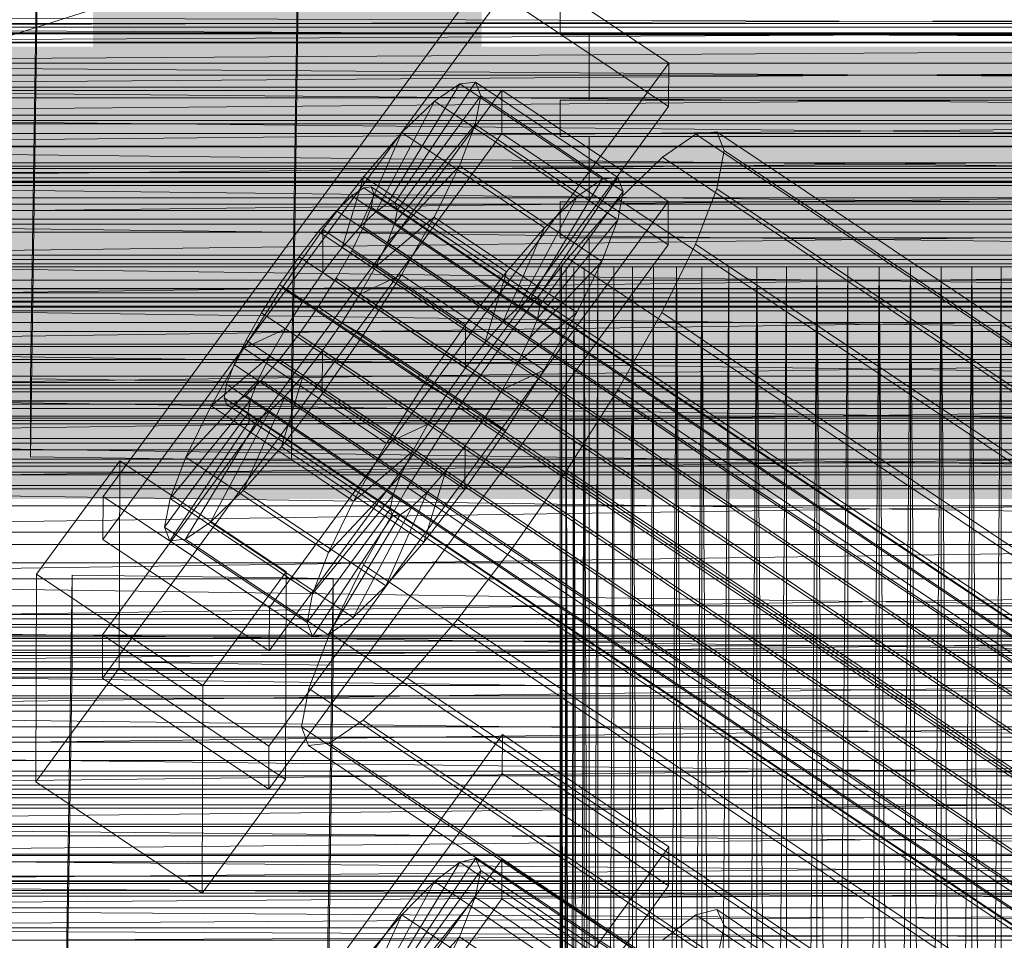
# Model space of a CAD drawing. Header units: millimetres. Extents: x -1970 to 61924, y -58230 to 6847.
# Tile 119 of 256: x -379 to -311, y -33866 to -33803. Entities that reach past the tile are written whole.
import ezdxf

# ---------------------------------------------------------------- set-up
doc = ezdxf.new("R2010")
doc.units = ezdxf.units.MM
for name, color, linetype, lineweight in [('COTAS_O', 1, 'Continuous', 0), ('COTAS_P', 1, 'Continuous', 0), ('frontal_briquetadora', 7, 'Continuous', 0), ('frontal_C01', 7, 'Continuous', 0), ('frontal_C02', 7, 'Continuous', 0), ('frontal_C03', 7, 'Continuous', 0), ('frontal_secador', 7, 'Continuous', 0)]:
    doc.layers.add(name, color=color, linetype=linetype, lineweight=lineweight)
doc.dimstyles.new('R19_100', dxfattribs={"dimtxt": 250, "dimasz": 150, "dimexe": 150, "dimexo": 80, "dimgap": 100, "dimtad": 1, "dimtih": 1, "dimtoh": 1, "dimdsep": 46, "dimcen": 0.09, "dimadec": 0, "dimazin": 0, "dimtfac": 1, "dimtdec": 4, "dimtofl": 0, "dimtmove": 0, "dimatfit": 3, "dimfxl": 1, "dimtolj": 1, "dimtzin": 0, "dimarcsym": 0})

# ---------------------------------------------------------------- blocks, each defined once
blk = doc.blocks.new('DIM_R26_46')
at = {"layer": 'COTAS_O'}
for p, q in [((-1725, -33700), (-1575, -33655)), ((1725, -33700), (1575, -33655)), ((-1725, -34400), (-1725, -33700)), ((-1725, -33700), (1725, -33700)), ((-1725, -33700), (-1575, -33745)), ((1725, -33700), (1575, -33745)), ((1725, -34400), (1725, -33700))]:
    blk.add_line(p, q, dxfattribs=at)
blk.add_text('3450 O', height=250, dxfattribs=at).set_placement((0, -33600))
blk = doc.blocks.new('DIM_R26_47')
at = {"layer": 'COTAS_P'}
for p, q in [((-850, -33400), (-150, -33400)), ((-150, -33400), (-195, -33550)), ((-150, -36000), (-150, -33400)), ((-150, -33400), (-105, -33550)), ((-150, -36000), (-195, -35850)), ((-150, -36000), (-105, -35850)), ((-850, -36000), (-150, -36000))]:
    blk.add_line(p, q, dxfattribs=at)
blk.add_text('2600 P', height=250, rotation=90, dxfattribs=at).set_placement((-250, -34700))
blk = doc.blocks.new('DIM_R26_48')
at = {"layer": 'COTAS_O'}
for p, q in [((-650, -33700), (50, -33700)), ((50, -33700), (5, -33850)), ((50, -34900), (50, -33700)), ((50, -33700), (95, -33850)), ((50, -34900), (5, -34750)), ((50, -34900), (95, -34750)), ((-650, -34900), (50, -34900))]:
    blk.add_line(p, q, dxfattribs=at)
blk.add_text('1200 O', height=250, rotation=90, dxfattribs=at).set_placement((-50, -34300))
blk = doc.blocks.new('DIM_R26_49')
at = {"layer": 'COTAS_O'}
for p, q in [((-650, -34200), (-500, -34155)), ((650, -34200), (500, -34155)), ((-650, -34900), (-650, -34200)), ((-650, -34200), (650, -34200)), ((-650, -34200), (-500, -34245)), ((650, -34200), (500, -34245)), ((650, -34900), (650, -34200))]:
    blk.add_line(p, q, dxfattribs=at)
blk.add_text('1300 O', height=250, dxfattribs=at).set_placement((0, -34100))

msp = doc.modelspace()

# ---------------------------------------------------------------- linework, layer by layer
at = {"layer": 'frontal_briquetadora'}
for p, q in [((-210, -33750), (-430, -33820)), ((-342, -33801.5), (-342, -33804)), ((-210, -33802.684), (-430, -33803.471)), ((-210, -33803.471), (-430, -33802.684)), ((-210, -33803.471), (-430, -33804.562)), ((-210, -33803.471), (-430, -33803.471)), ((-210, -33804.562), (-430, -33803.471)), ((-339.821, -33804), (-342, -33804)), ((-338.019, -33804), (-340, -33804)), ((-340, -33804), (-340, -33808.5)), ((-333.717, -33804), (-339.821, -33804)), ((-332.47, -33804), (-338.019, -33804)), ((-324.895, -33804), (-333.717, -33804)), ((-324.45, -33804), (-332.47, -33804)), ((-315.105, -33804), (-324.895, -33804)), ((-315.55, -33804), (-324.45, -33804)), ((-307.53, -33804), (-315.55, -33804)), ((-306.283, -33804), (-315.105, -33804)), ((-210, -33804.562), (-430, -33805.946)), ((-210, -33804.562), (-430, -33804.562)), ((-210, -33805.946), (-430, -33807.611)), ((-210, -33805.946), (-430, -33805.946)), ((-210, -33807.611), (-430, -33805.946)), ((-210, -33807.611), (-430, -33809.54)), ((-210, -33807.611), (-430, -33807.611)), ((-430, -33807.611), (-210, -33809.54)), ((-339.821, -33808.5), (-342, -33808.5)), ((-342, -33808.5), (-342, -33811)), ((-338.019, -33808.5), (-340, -33808.5)), ((-333.717, -33808.5), (-339.821, -33808.5)), ((-332.47, -33808.5), (-338.019, -33808.5)), ((-324.895, -33808.5), (-333.717, -33808.5)), ((-324.45, -33808.5), (-332.47, -33808.5)), ((-315.105, -33808.5), (-324.895, -33808.5)), ((-315.55, -33808.5), (-324.45, -33808.5)), ((-307.53, -33808.5), (-315.55, -33808.5)), ((-306.283, -33808.5), (-315.105, -33808.5)), ((-210, -33809.54), (-430, -33811.715)), ((-210, -33809.54), (-430, -33809.54)), ((-430, -33809.54), (-210, -33811.715)), ((-339.821, -33811), (-342, -33811)), ((-338.019, -33811), (-340, -33811)), ((-340, -33811), (-340, -33815.5)), ((-333.717, -33811), (-339.821, -33811)), ((-332.47, -33811), (-338.019, -33811)), ((-324.895, -33811), (-333.717, -33811)), ((-324.45, -33811), (-332.47, -33811)), ((-315.105, -33811), (-324.895, -33811)), ((-315.55, -33811), (-324.45, -33811)), ((-307.53, -33811), (-315.55, -33811)), ((-306.283, -33811), (-315.105, -33811)), ((-210, -33811.715), (-430, -33811.715)), ((-430, -33814.115), (-210, -33811.715)), ((-430, -33811.715), (-210, -33814.115)), ((-210, -33814.115), (-430, -33814.115)), ((-430, -33816.716), (-210, -33814.115)), ((-430, -33814.115), (-210, -33816.716)), ((-339.821, -33815.5), (-342, -33815.5)), ((-342, -33815.5), (-342, -33818)), ((-338.019, -33815.5), (-340, -33815.5)), ((-333.717, -33815.5), (-339.821, -33815.5)), ((-332.47, -33815.5), (-338.019, -33815.5)), ((-324.895, -33815.5), (-333.717, -33815.5)), ((-324.45, -33815.5), (-332.47, -33815.5)), ((-315.105, -33815.5), (-324.895, -33815.5)), ((-315.55, -33815.5), (-324.45, -33815.5)), ((-307.53, -33815.5), (-315.55, -33815.5)), ((-306.283, -33815.5), (-315.105, -33815.5)), ((-210, -33816.716), (-430, -33816.716)), ((-430, -33819.494), (-210, -33816.716)), ((-430, -33816.716), (-210, -33819.494)), ((-339.821, -33818), (-342, -33818)), ((-338.019, -33818), (-340, -33818)), ((-340, -33818), (-340, -33990)), ((-333.717, -33818), (-339.821, -33818)), ((-332.47, -33818), (-338.019, -33818)), ((-324.895, -33818), (-333.717, -33818)), ((-324.45, -33818), (-332.47, -33818)), ((-315.105, -33818), (-324.895, -33818)), ((-315.55, -33818), (-324.45, -33818)), ((-307.53, -33818), (-315.55, -33818)), ((-306.283, -33818), (-315.105, -33818)), ((-210, -33819.494), (-430, -33819.494)), ((-430, -33822.421), (-210, -33819.494)), ((-430, -33819.494), (-210, -33822.421)), ((-210, -33820), (-430, -33820)), ((-335.556, -33820), (-430, -33820)), ((-430, -33820), (-333.957, -33820)), ((-337.006, -33820), (-430, -33820)), ((-338.292, -33820), (-430, -33820)), ((-430, -33820), (-332.223, -33820)), ((-339.402, -33820), (-430, -33820)), ((-430, -33820), (-330.371, -33820)), ((-340.325, -33820), (-430, -33820)), ((-430, -33820), (-328.419, -33820)), ((-341.053, -33820), (-430, -33820)), ((-430, -33820), (-326.386, -33820)), ((-430, -33820), (-324.292, -33820)), ((-341.577, -33820), (-430, -33820)), ((-430, -33820), (-322.156, -33820)), ((-320, -33820), (-430, -33820)), ((-341.894, -33820), (-430, -33820)), ((-342, -33820), (-430, -33820)), ((-341.894, -33820), (-342, -34060)), ((-342, -33820), (-342, -34060)), ((-341.894, -33820), (-342, -33820)), ((-342, -33820), (-341.894, -34060)), ((-341.577, -33820), (-341.894, -34060)), ((-341.894, -33820), (-341.894, -34060)), ((-341.577, -33820), (-341.894, -33820)), ((-341.894, -33820), (-341.577, -34060)), ((-341.053, -33820), (-341.577, -34060)), ((-341.577, -33820), (-341.577, -34060)), ((-341.053, -33820), (-341.577, -33820)), ((-341.577, -33820), (-341.053, -34060)), ((-340.325, -33820), (-341.053, -34060)), ((-341.053, -33820), (-341.053, -34060)), ((-340.325, -33820), (-341.053, -33820)), ((-341.053, -33820), (-340.325, -34060)), ((-339.402, -33820), (-340.325, -34060)), ((-340.325, -33820), (-340.325, -34060)), ((-339.402, -33820), (-340.325, -33820)), ((-340.325, -33820), (-339.402, -34060)), ((-338.292, -33820), (-339.402, -34060)), ((-339.402, -33820), (-339.402, -34060)), ((-338.292, -33820), (-339.402, -33820)), ((-337.006, -33820), (-338.292, -34060)), ((-338.292, -33820), (-338.292, -34060)), ((-337.006, -33820), (-338.292, -33820)), ((-335.556, -33820), (-337.006, -34060)), ((-337.006, -33820), (-337.006, -34060)), ((-335.556, -33820), (-337.006, -33820)), ((-337.006, -33820), (-335.556, -34060)), ((-333.957, -33820), (-335.556, -34060)), ((-335.556, -33820), (-335.556, -34060)), ((-333.957, -33820), (-335.556, -33820)), ((-332.223, -33820), (-333.957, -34060)), ((-333.957, -34060), (-333.957, -33820)), ((-332.223, -33820), (-333.957, -33820)), ((-333.957, -33820), (-332.223, -34060)), ((-330.371, -33820), (-332.223, -34060)), ((-332.223, -34060), (-332.223, -33820)), ((-330.371, -33820), (-332.223, -33820)), ((-332.223, -33820), (-330.371, -34060)), ((-328.419, -33820), (-330.371, -34060)), ((-330.371, -34060), (-330.371, -33820)), ((-328.419, -33820), (-330.371, -33820)), ((-326.386, -33820), (-328.419, -34060)), ((-328.419, -34060), (-328.419, -33820)), ((-326.386, -33820), (-328.419, -33820)), ((-328.419, -33820), (-326.386, -34060)), ((-324.292, -33820), (-326.386, -34060)), ((-326.386, -34060), (-326.386, -33820)), ((-324.292, -33820), (-326.386, -33820)), ((-322.156, -33820), (-324.292, -34060)), ((-324.292, -34060), (-324.292, -33820)), ((-322.156, -33820), (-324.292, -33820)), ((-324.292, -33820), (-322.156, -34060)), ((-320, -33820), (-322.156, -34060)), ((-322.156, -34060), (-322.156, -33820)), ((-320, -33820), (-322.156, -33820)), ((-320, -34060), (-320, -33820)), ((-210, -33820), (-320, -33820)), ((-317.844, -33820), (-320, -33820)), ((-317.844, -33820), (-320, -34060)), ((-317.844, -34060), (-320, -33820)), ((-210, -33820), (-317.844, -33820)), ((-315.708, -33820), (-317.844, -33820)), ((-317.844, -33820), (-317.844, -34060)), ((-317.844, -34060), (-315.708, -33820)), ((-315.708, -34060), (-317.844, -33820)), ((-210, -33820), (-315.708, -33820)), ((-313.614, -33820), (-315.708, -33820)), ((-315.708, -33820), (-315.708, -34060)), ((-315.708, -34060), (-313.614, -33820)), ((-313.614, -34060), (-315.708, -33820)), ((-210, -33820), (-313.614, -33820)), ((-311.581, -33820), (-313.614, -33820)), ((-313.614, -33820), (-313.614, -34060)), ((-313.614, -34060), (-311.581, -33820)), ((-311.581, -34060), (-313.614, -33820)), ((-210, -33820), (-311.581, -33820)), ((-309.629, -33820), (-311.581, -33820)), ((-311.581, -33820), (-311.581, -34060)), ((-210, -33822.421), (-430, -33822.421)), ((-430, -33825.47), (-210, -33822.421)), ((-430, -33822.421), (-210, -33825.47)), ((-210, -33825.47), (-430, -33825.47)), ((-430, -33828.612), (-210, -33825.47)), ((-430, -33825.47), (-210, -33828.612)), ((-210, -33828.612), (-430, -33828.612)), ((-430, -33831.815), (-210, -33828.612)), ((-430, -33828.612), (-210, -33831.815)), ((-210, -33831.815), (-430, -33835.05)), ((-210, -33831.815), (-430, -33831.815)), ((-430, -33831.815), (-210, -33835.05)), ((-210, -33835.05), (-430, -33838.284)), ((-430, -33835.05), (-210, -33835.05)), ((-210, -33838.284), (-430, -33835.05)), ((-210, -33838.284), (-430, -33841.488)), ((-430, -33838.284), (-210, -33838.284)), ((-210, -33841.488), (-430, -33844.629)), ((-430, -33841.488), (-210, -33841.488)), ((-210, -33844.629), (-430, -33841.488)), ((-210, -33844.629), (-430, -33847.678)), ((-430, -33844.629), (-210, -33844.629)), ((-210, -33847.678), (-430, -33844.629)), ((-210, -33847.678), (-430, -33850.606)), ((-430, -33847.678), (-210, -33847.678)), ((-210, -33850.606), (-430, -33847.678)), ((-210, -33850.606), (-430, -33853.384)), ((-430, -33850.606), (-210, -33850.606)), ((-210, -33853.384), (-430, -33850.606)), ((-210, -33853.384), (-430, -33855.985)), ((-430, -33853.384), (-210, -33853.384)), ((-210, -33855.985), (-430, -33853.384)), ((-210, -33855.985), (-430, -33858.384)), ((-430, -33855.985), (-210, -33855.985)), ((-210, -33858.384), (-430, -33858.384)), ((-210, -33858.384), (-430, -33860.559)), ((-210, -33860.559), (-430, -33858.384)), ((-210, -33860.559), (-430, -33860.559)), ((-210, -33860.559), (-430, -33862.488)), ((-210, -33862.488), (-430, -33860.559)), ((-210, -33862.488), (-430, -33862.488)), ((-210, -33862.488), (-430, -33864.153)), ((-210, -33864.153), (-430, -33862.488)), ((-210, -33864.153), (-430, -33864.153)), ((-210, -33864.153), (-430, -33865.538)), ((-210, -33865.538), (-430, -33864.153)), ((-210, -33865.538), (-430, -33865.538)), ((-210, -33865.538), (-430, -33866.629)), ((-210, -33866.629), (-430, -33865.538))]:
    msp.add_line(p, q, dxfattribs=at)
at = {"layer": 'frontal_C01'}
for p, q in [((-378.512, -33827.696), (-375.644, -33632.585)), ((-357.646, -33632.83), (-360.514, -33827.941)), ((-378.512, -33833.088), (-375.644, -33637.978)), ((-360.514, -33833.334), (-357.646, -33638.223)), ((-425, -33822.766), (425, -33822.766)), ((-360.514, -33827.941), (-378.512, -33827.696)), ((-378.512, -33827.696), (-378.512, -33833.088)), ((-360.514, -33833.334), (-360.514, -33827.941)), ((-378.512, -33833.088), (-360.514, -33833.334)), ((425, -33834.322), (-425, -33834.322)), ((425, -33836.463), (-425, -33836.463)), ((-425, -33848.019), (425, -33848.019)), ((-373.501, -33890.064), (-345.969, -33852.21)), ((-345.981, -33854.906), (-345.969, -33852.21)), ((-345.969, -33852.21), (-334.501, -33859.946)), ((-345.981, -33854.906), (-373.513, -33892.761)), ((-334.513, -33862.643), (-345.981, -33854.906)), ((980, -33857.304), (-980, -33857.304)), ((-334.501, -33859.946), (-362.033, -33897.801)), ((-334.501, -33859.946), (-334.513, -33862.643)), ((-373.539, -33898.692), (-346.008, -33860.838)), ((-353.892, -33869.203), (-348.918, -33861.025)), ((-353.378, -33869.079), (-347.835, -33860.764)), ((-348.918, -33861.025), (-350.645, -33862.346)), ((-347.835, -33860.764), (-348.918, -33861.025)), ((-348.918, -33861.025), (-339.088, -33867.656)), ((-347.835, -33860.764), (-338.005, -33867.395)), ((-347.47, -33861.579), (-347.835, -33860.764)), ((-346.02, -33863.534), (-346.008, -33860.838)), ((-346.008, -33860.838), (-334.539, -33868.574)), ((-353.205, -33869.465), (-347.47, -33861.579)), ((-347.847, -33863.416), (-347.47, -33861.579)), ((-347.47, -33861.579), (-337.64, -33868.21)), ((980, -33862.304), (-980, -33862.304)), ((-354.71, -33869.828), (-350.645, -33862.346)), ((-350.645, -33862.346), (-352.899, -33864.635)), ((-350.645, -33862.346), (-340.816, -33868.977)), ((-362.045, -33900.497), (-334.513, -33862.643)), ((-346.02, -33863.534), (-373.551, -33901.388)), ((-353.384, -33870.335), (-347.847, -33863.416)), ((-348.941, -33866.148), (-347.847, -33863.416)), ((-347.847, -33863.416), (-338.017, -33870.047)), ((-334.551, -33871.27), (-346.02, -33863.534)), ((-331.181, -33864.284), (-332.629, -33864.633)), ((-330.692, -33865.373), (-331.181, -33864.284)), ((-331.181, -33864.284), (-146.872, -33988.618)), ((-355.777, -33870.913), (-352.899, -33864.635)), ((-352.899, -33864.635), (-355.525, -33867.737)), ((-352.899, -33864.635), (-343.069, -33871.266)), ((-332.629, -33864.633), (-334.938, -33866.398)), ((-332.629, -33864.633), (-148.32, -33988.968)), ((-331.197, -33867.828), (-330.692, -33865.373)), ((-330.692, -33865.373), (-146.383, -33989.708)), ((-353.902, -33871.63), (-348.941, -33866.148)), ((-350.678, -33869.59), (-348.941, -33866.148)), ((-348.941, -33866.148), (-339.111, -33872.779))]:
    msp.add_line(p, q, dxfattribs=at)
at = {"layer": 'frontal_C02'}
for p, q in [((-373.501, -33835.805), (-345.969, -33798.283)), ((-345.969, -33798.283), (-334.501, -33805.952)), ((-345.981, -33801.263), (-373.513, -33838.786)), ((-334.513, -33808.932), (-345.981, -33801.263)), ((-334.501, -33805.952), (-362.033, -33843.474)), ((-334.501, -33805.952), (-334.513, -33808.932)), ((-353.892, -33815.635), (-348.918, -33807.375)), ((-353.378, -33815.579), (-347.835, -33807.257)), ((-348.918, -33807.375), (-350.645, -33808.562)), ((-347.835, -33807.257), (-348.918, -33807.375)), ((-348.918, -33807.375), (-339.088, -33813.948)), ((-347.835, -33807.257), (-338.005, -33813.83)), ((-347.47, -33808.216), (-347.835, -33807.257)), ((-373.539, -33845.343), (-346.008, -33807.82)), ((-346.02, -33810.801), (-346.008, -33807.82)), ((-346.008, -33807.82), (-334.539, -33815.489)), ((-354.71, -33816.197), (-350.645, -33808.562)), ((-353.205, -33816.033), (-347.47, -33808.216)), ((-350.645, -33808.562), (-352.899, -33810.738)), ((-350.645, -33808.562), (-340.816, -33815.136)), ((-347.847, -33810.188), (-347.47, -33808.216)), ((-347.47, -33808.216), (-337.64, -33814.79)), ((-362.045, -33846.455), (-334.513, -33808.932)), ((-355.777, -33817.228), (-352.899, -33810.738)), ((-352.899, -33810.738), (-355.525, -33813.755)), ((-353.384, -33816.967), (-347.847, -33810.188)), ((-352.899, -33810.738), (-343.069, -33817.312)), ((-348.941, -33813.038), (-347.847, -33810.188)), ((-347.847, -33810.188), (-338.017, -33816.762)), ((-331.181, -33810.695), (-332.629, -33810.853)), ((-330.692, -33811.978), (-331.181, -33810.695)), ((-331.181, -33810.695), (-146.872, -33933.95)), ((-346.02, -33810.801), (-373.551, -33848.323)), ((-334.551, -33818.47), (-346.02, -33810.801)), ((-332.629, -33810.853), (-334.938, -33812.44)), ((-332.629, -33810.853), (-148.32, -33934.108)), ((-331.197, -33814.614), (-330.692, -33811.978)), ((-330.692, -33811.978), (-146.383, -33935.233)), ((-334.938, -33812.44), (-337.95, -33815.35)), ((-334.938, -33812.44), (-150.629, -33935.695)), ((-353.902, -33818.317), (-348.941, -33813.038)), ((-350.678, -33816.571), (-348.941, -33813.038)), ((-348.941, -33813.038), (-339.111, -33819.611)), ((-355.525, -33813.755), (-358.345, -33817.406)), ((-357.021, -33818.657), (-355.525, -33813.755)), ((-355.525, -33813.755), (-345.695, -33820.328)), ((-339.088, -33813.948), (-344.062, -33822.208)), ((-338.005, -33813.83), (-343.549, -33822.152)), ((-340.816, -33815.136), (-339.088, -33813.948)), ((-339.088, -33813.948), (-338.005, -33813.83)), ((-338.005, -33813.83), (-337.64, -33814.79)), ((-355.53, -33814.539), (-356.348, -33815.102)), ((-355.017, -33814.483), (-355.53, -33814.539)), ((-355.53, -33814.539), (-141.731, -33957.515)), ((-354.844, -33814.938), (-355.017, -33814.483)), ((-355.017, -33814.483), (-141.218, -33957.459)), ((-337.64, -33814.79), (-343.376, -33822.607)), ((-337.64, -33814.79), (-338.017, -33816.762)), ((-332.659, -33818.423), (-331.197, -33814.614)), ((-331.197, -33814.614), (-146.887, -33937.869)), ((-334.539, -33815.489), (-362.071, -33853.012)), ((-356.348, -33815.102), (-357.415, -33816.133)), ((-356.348, -33815.102), (-142.549, -33958.077)), ((-355.022, -33815.872), (-354.844, -33814.938)), ((-354.844, -33814.938), (-141.045, -33957.913)), ((-340.816, -33815.136), (-344.88, -33822.771)), ((-343.069, -33817.312), (-340.816, -33815.136)), ((-337.95, -33815.35), (-341.461, -33819.382)), ((-337.95, -33815.35), (-153.641, -33938.604)), ((-334.539, -33815.489), (-334.551, -33818.47)), ((-357.415, -33816.133), (-358.659, -33817.561)), ((-357.415, -33816.133), (-143.617, -33959.108)), ((-355.777, -33817.228), (-354.71, -33816.197)), ((-355.541, -33817.222), (-355.022, -33815.872)), ((-355.022, -33815.872), (-141.224, -33958.847)), ((-354.71, -33816.197), (-353.892, -33815.635)), ((-344.88, -33822.771), (-354.71, -33816.197)), ((-353.892, -33815.635), (-353.378, -33815.579)), ((-344.062, -33822.208), (-353.892, -33815.635)), ((-353.205, -33816.033), (-353.384, -33816.967)), ((-343.549, -33822.152), (-353.378, -33815.579)), ((-353.378, -33815.579), (-353.205, -33816.033)), ((-343.376, -33822.607), (-353.205, -33816.033)), ((-354.725, -33819.991), (-350.678, -33816.571)), ((-352.938, -33820.547), (-350.678, -33816.571)), ((-350.678, -33816.571), (-340.848, -33823.144)), ((-338.017, -33816.762), (-343.554, -33823.541)), ((-338.017, -33816.762), (-339.111, -33819.611)), ((-358.345, -33817.406), (-361.166, -33821.443)), ((-358.659, -33817.561), (-359.995, -33819.291)), ((-358.659, -33817.561), (-144.861, -33960.537)), ((-358.345, -33817.406), (-358.357, -33820.386)), ((-348.515, -33823.98), (-358.345, -33817.406)), ((-357.021, -33818.657), (-355.777, -33817.228)), ((-356.363, -33818.895), (-355.541, -33817.222)), ((-345.947, -33823.802), (-355.777, -33817.228)), ((-355.541, -33817.222), (-141.742, -33960.197)), ((-353.384, -33816.967), (-353.902, -33818.317)), ((-343.554, -33823.541), (-353.384, -33816.967)), ((-343.069, -33817.312), (-345.947, -33823.802)), ((-345.695, -33820.328), (-343.069, -33817.312)), ((-362.083, -33855.992), (-334.551, -33818.47)), ((-358.357, -33820.386), (-357.021, -33818.657)), ((-357.434, -33820.779), (-356.363, -33818.895)), ((-347.191, -33825.231), (-357.021, -33818.657)), ((-356.363, -33818.895), (-142.565, -33961.871)), ((-353.902, -33818.317), (-354.725, -33819.991)), ((-344.073, -33824.891), (-353.902, -33818.317)), ((-334.981, -33823.147), (-332.659, -33818.423)), ((-332.659, -33818.423), (-148.35, -33941.678)), ((-359.995, -33819.291), (-361.332, -33821.203)), ((-146.196, -33962.266), (-359.995, -33819.291)), ((-341.461, -33819.382), (-345.231, -33824.263)), ((-339.111, -33819.611), (-344.073, -33824.891)), ((-341.461, -33819.382), (-157.152, -33942.637)), ((-339.111, -33819.611), (-340.848, -33823.144)), ((-354.725, -33819.991), (-355.796, -33821.874)), ((-344.895, -33826.564), (-354.725, -33819.991)), ((-359.693, -33822.299), (-358.357, -33820.386)), ((-358.68, -33822.743), (-357.434, -33820.779)), ((-358.357, -33820.386), (-348.527, -33826.96)), ((-357.434, -33820.779), (-143.635, -33963.754)), ((-355.796, -33821.874), (-352.938, -33820.547)), ((-355.569, -33824.695), (-352.938, -33820.547)), ((-352.938, -33820.547), (-343.108, -33827.12)), ((-348.515, -33823.98), (-345.695, -33820.328)), ((-345.695, -33820.328), (-347.191, -33825.231)), ((-361.166, -33821.443), (-363.797, -33825.591)), ((-361.332, -33821.203), (-362.578, -33823.168)), ((-361.332, -33821.203), (-147.533, -33964.178)), ((-359.693, -33822.299), (-361.166, -33821.443)), ((-361.166, -33821.443), (-351.336, -33828.017)), ((-360.939, -33824.264), (-359.693, -33822.299)), ((-349.863, -33828.872), (-359.693, -33822.299)), ((-355.796, -33821.874), (-357.042, -33823.839)), ((-345.966, -33828.448), (-355.796, -33821.874)), ((-344.062, -33822.208), (-344.88, -33822.771)), ((-343.549, -33822.152), (-344.062, -33822.208)), ((-343.376, -33822.607), (-343.549, -33822.152)), ((-360.017, -33824.656), (-358.68, -33822.743)), ((-358.68, -33822.743), (-144.881, -33965.719)), ((-344.88, -33822.771), (-345.947, -33823.802)), ((-343.554, -33823.541), (-343.376, -33822.607)), ((-362.578, -33823.168), (-363.648, -33825.051)), ((-362.578, -33823.168), (-148.779, -33966.143)), ((-340.848, -33823.144), (-344.895, -33826.564)), ((-344.073, -33824.891), (-343.554, -33823.541)), ((-340.848, -33823.144), (-343.108, -33827.12)), ((-338.003, -33828.462), (-334.981, -33823.147)), ((-334.981, -33823.147), (-150.672, -33946.401)), ((-360.939, -33824.264), (-363.797, -33825.591)), ((-362.01, -33826.147), (-360.939, -33824.264)), ((-351.109, -33830.837), (-360.939, -33824.264)), ((-357.042, -33823.839), (-358.378, -33825.751)), ((-357.042, -33823.839), (-355.569, -33824.695)), ((-347.212, -33830.413), (-357.042, -33823.839)), ((-351.336, -33828.017), (-348.515, -33823.98)), ((-345.231, -33824.263), (-349.002, -33829.66)), ((-348.527, -33826.96), (-348.515, -33823.98)), ((-345.947, -33823.802), (-347.191, -33825.231)), ((-160.922, -33947.518), (-345.231, -33824.263)), ((-361.352, -33826.385), (-360.017, -33824.656)), ((-360.017, -33824.656), (-146.218, -33967.631)), ((-358.39, -33828.732), (-355.569, -33824.695)), ((-355.569, -33824.695), (-345.739, -33831.268)), ((-344.895, -33826.564), (-344.073, -33824.891)), ((-363.797, -33825.591), (-366.057, -33829.567)), ((-363.648, -33825.051), (-364.471, -33826.725)), ((-363.797, -33825.591), (-353.967, -33832.165)), ((-363.648, -33825.051), (-149.85, -33968.027)), ((-347.191, -33825.231), (-348.527, -33826.96)), ((-362.01, -33826.147), (-366.057, -33829.567)), ((-362.833, -33827.821), (-362.01, -33826.147)), ((-362.596, -33827.814), (-361.352, -33826.385)), ((-352.18, -33832.721), (-362.01, -33826.147)), ((-361.352, -33826.385), (-147.554, -33969.361)), ((-358.378, -33825.751), (-359.714, -33827.481)), ((-358.378, -33825.751), (-358.39, -33828.732)), ((-348.548, -33832.325), (-358.378, -33825.751)), ((-364.471, -33826.725), (-364.989, -33828.075)), ((-364.471, -33826.725), (-150.672, -33969.7)), ((-348.527, -33826.96), (-349.863, -33828.872)), ((-345.966, -33828.448), (-344.895, -33826.564)), ((-359.714, -33827.481), (-361.21, -33832.383)), ((-359.714, -33827.481), (-360.958, -33828.91)), ((-349.884, -33834.054), (-359.714, -33827.481)), ((-343.108, -33827.12), (-345.966, -33828.448)), ((-343.108, -33827.12), (-345.739, -33831.268)), ((-362.833, -33827.821), (-367.794, -33833.1)), ((-364.989, -33828.075), (-365.168, -33829.009)), ((-364.989, -33828.075), (-151.191, -33971.05)), ((-363.664, -33828.845), (-362.596, -33827.814)), ((-363.351, -33829.17), (-362.833, -33827.821)), ((-353.003, -33834.394), (-362.833, -33827.821)), ((-362.596, -33827.814), (-148.798, -33970.789)), ((-353.967, -33832.165), (-351.336, -33828.017)), ((-351.336, -33828.017), (-349.863, -33828.872)), ((-365.168, -33829.009), (-364.995, -33829.463)), ((-365.168, -33829.009), (-151.369, -33971.984)), ((-364.482, -33829.407), (-363.664, -33828.845)), ((-360.958, -33828.91), (-363.836, -33835.4)), ((-363.664, -33828.845), (-149.865, -33971.82)), ((-360.958, -33828.91), (-362.025, -33829.941)), ((-361.21, -33832.383), (-358.39, -33828.732)), ((-351.128, -33835.483), (-360.958, -33828.91)), ((-358.39, -33828.732), (-348.56, -33835.305)), ((-349.863, -33828.872), (-351.109, -33830.837)), ((-347.212, -33830.413), (-345.966, -33828.448)), ((-341.52, -33834.007), (-338.003, -33828.462)), ((-338.003, -33828.462), (-153.694, -33951.717)), ((-363.351, -33829.17), (-368.888, -33835.95)), ((-366.057, -33829.567), (-367.794, -33833.1)), ((-366.057, -33829.567), (-356.228, -33836.141)), ((-364.995, -33829.463), (-364.482, -33829.407)), ((-364.995, -33829.463), (-151.196, -33972.439)), ((-364.482, -33829.407), (-150.683, -33972.383)), ((-363.53, -33830.104), (-363.351, -33829.17)), ((-353.521, -33835.744), (-363.351, -33829.17)), ((-349.002, -33829.66), (-352.519, -33835.205)), ((-349.002, -33829.66), (-164.693, -33952.915)), ((-363.53, -33830.104), (-369.265, -33837.922)), ((-362.025, -33829.941), (-366.09, -33837.576)), ((-363.357, -33830.559), (-363.53, -33830.104)), ((-353.7, -33836.678), (-363.53, -33830.104)), ((-362.025, -33829.941), (-362.843, -33830.503)), ((-352.196, -33836.514), (-362.025, -33829.941)), ((-348.548, -33832.325), (-347.212, -33830.413)), ((-345.739, -33831.268), (-347.212, -33830.413)), ((-363.357, -33830.559), (-368.9, -33838.881)), ((-362.843, -33830.503), (-367.817, -33838.763)), ((-362.843, -33830.503), (-363.357, -33830.559)), ((-353.527, -33837.133), (-363.357, -33830.559)), ((-353.014, -33837.077), (-362.843, -33830.503)), ((-353.967, -33832.165), (-351.109, -33830.837)), ((-351.109, -33830.837), (-352.18, -33832.721)), ((-345.739, -33831.268), (-348.56, -33835.305)), ((-363.836, -33835.4), (-361.21, -33832.383)), ((-361.21, -33832.383), (-351.38, -33838.957)), ((-356.228, -33836.141), (-353.967, -33832.165)), ((-349.884, -33834.054), (-348.548, -33832.325)), ((-348.56, -33835.305), (-348.548, -33832.325)), ((-367.794, -33833.1), (-368.888, -33835.95)), ((-367.794, -33833.1), (-357.964, -33839.674)), ((-356.228, -33836.141), (-352.18, -33832.721)), ((-352.18, -33832.721), (-353.003, -33834.394)), ((-378.086, -33841.165), (-372.35, -33833.347)), ((-372.408, -33847.654), (-372.35, -33833.347)), ((-372.35, -33833.347), (-360.882, -33841.017)), ((-357.964, -33839.674), (-353.003, -33834.394)), ((-353.003, -33834.394), (-353.521, -33835.744)), ((-351.38, -33838.957), (-349.884, -33834.054)), ((-351.128, -33835.483), (-349.884, -33834.054)), ((-345.291, -33839.404), (-341.52, -33834.007)), ((-341.52, -33834.007), (-157.211, -33957.262)), ((-352.519, -33835.205), (-355.541, -33840.521)), ((-352.519, -33835.205), (-168.21, -33958.46)), ((-373.501, -33835.805), (-373.513, -33838.786)), ((-362.033, -33843.474), (-373.501, -33835.805)), ((-366.09, -33837.576), (-363.836, -33835.4)), ((-363.836, -33835.4), (-354.006, -33841.973)), ((-359.058, -33842.523), (-353.521, -33835.744)), ((-354.006, -33841.973), (-351.128, -33835.483)), ((-353.521, -33835.744), (-353.7, -33836.678)), ((-352.196, -33836.514), (-351.128, -33835.483)), ((-348.56, -33835.305), (-351.38, -33838.957)), ((-368.888, -33835.95), (-369.265, -33837.922)), ((-368.888, -33835.95), (-359.058, -33842.523)), ((-357.964, -33839.674), (-356.228, -33836.141)), ((-356.26, -33844.149), (-352.196, -33836.514)), ((-353.014, -33837.077), (-352.196, -33836.514)), ((-359.436, -33844.495), (-353.7, -33836.678)), ((-359.07, -33845.455), (-353.527, -33837.133)), ((-357.987, -33845.337), (-353.014, -33837.077)), ((-353.7, -33836.678), (-353.527, -33837.133)), ((-353.527, -33837.133), (-353.014, -33837.077)), ((-369.265, -33837.922), (-368.9, -33838.881)), ((-369.265, -33837.922), (-359.436, -33844.495)), ((-367.817, -33838.763), (-366.09, -33837.576)), ((-366.09, -33837.576), (-356.26, -33844.149)), ((-373.513, -33838.786), (-362.045, -33846.455)), ((-368.9, -33838.881), (-367.817, -33838.763)), ((-368.9, -33838.881), (-359.07, -33845.455)), ((-367.817, -33838.763), (-357.987, -33845.337)), ((-351.38, -33838.957), (-354.006, -33841.973)), ((-359.058, -33842.523), (-357.964, -33839.674)), ((-349.061, -33844.285), (-345.291, -33839.404)), ((-345.291, -33839.404), (-160.982, -33962.659)), ((-355.541, -33840.521), (-357.863, -33845.244)), ((-355.541, -33840.521), (-171.232, -33963.775)), ((-378.512, -34034.638), (-375.644, -33841.233)), ((-378.086, -33841.165), (-378.143, -33855.471)), ((-366.618, -33848.834), (-378.086, -33841.165)), ((-375.644, -33847.194), (-375.644, -33841.233)), ((-375.644, -33841.233), (-357.646, -33841.476)), ((-360.882, -33841.017), (-366.618, -33848.834)), ((-360.882, -33841.017), (-360.939, -33855.323)), ((-357.646, -33841.476), (-360.514, -34034.881)), ((-357.646, -33841.476), (-357.646, -33847.437)), ((-354.006, -33841.973), (-356.26, -33844.149)), ((-359.436, -33844.495), (-359.058, -33842.523)), ((-362.045, -33846.455), (-362.033, -33843.474)), ((-359.07, -33845.455), (-359.436, -33844.495)), ((-356.26, -33844.149), (-357.987, -33845.337)), ((-352.572, -33848.318), (-349.061, -33844.285)), ((-349.061, -33844.285), (-164.752, -33967.54)), ((-440, -33845.381), (440, -33845.381)), ((-373.539, -33845.343), (-373.551, -33848.323)), ((-362.071, -33853.012), (-373.539, -33845.343)), ((-357.863, -33845.244), (-359.326, -33849.053)), ((-357.987, -33845.337), (-359.07, -33845.455)), ((-357.863, -33845.244), (-173.554, -33968.499)), ((-440, -33845.592), (440, -33845.592)), ((-440, -33845.782), (440, -33845.782)), ((-440, -33846.402), (440, -33846.402)), ((-440, -33846.769), (440, -33846.769)), ((-378.512, -34040.599), (-375.644, -33847.194)), ((-357.646, -33847.437), (-375.644, -33847.194)), ((-360.514, -34040.842), (-357.646, -33847.437)), ((-440, -33847.755), (440, -33847.755)), ((-372.408, -33847.654), (-378.143, -33855.471)), ((-360.939, -33855.323), (-372.408, -33847.654)), ((-440, -33848.275), (440, -33848.275)), ((-373.551, -33848.323), (-362.083, -33855.992)), ((-355.584, -33851.227), (-352.572, -33848.318)), ((-352.572, -33848.318), (-168.263, -33971.572)), ((-366.675, -33863.14), (-366.618, -33848.834)), ((-359.326, -33849.053), (-359.83, -33851.689)), ((-359.326, -33849.053), (-175.016, -33972.308)), ((-440, -33849.559), (440, -33849.559)), ((-440, -33850.196), (440, -33850.196)), ((-357.893, -33852.814), (-355.584, -33851.227)), ((-355.584, -33851.227), (-171.275, -33974.481)), ((440, -33851.691), (-440, -33851.691)), ((-359.83, -33851.689), (-359.341, -33852.972)), ((-359.83, -33851.689), (-175.521, -33974.944)), ((-440, -33852.401), (440, -33852.401)), ((-359.341, -33852.972), (-357.893, -33852.814)), ((-357.893, -33852.814), (-173.584, -33976.069)), ((-362.083, -33855.992), (-362.071, -33853.012)), ((-359.341, -33852.972), (-175.032, -33976.227)), ((-440, -33854.006), (440, -33854.006)), ((-440, -33854.741), (440, -33854.741)), ((-378.143, -33855.471), (-366.675, -33863.14)), ((-366.675, -33863.14), (-360.939, -33855.323)), ((-440, -33856.346), (440, -33856.346)), ((-440, -33857.056), (440, -33857.056)), ((-440, -33858.551), (440, -33858.551)), ((-440, -33859.188), (440, -33859.188)), ((-440, -33860.472), (440, -33860.472)), ((-440, -33860.992), (440, -33860.992)), ((-440, -33861.977), (440, -33861.977)), ((-440, -33862.345), (440, -33862.345)), ((-440, -33862.964), (440, -33862.964)), ((-440, -33863.155), (440, -33863.155)), ((-440, -33863.366), (440, -33863.366))]:
    msp.add_line(p, q, dxfattribs=at)
at = {"layer": 'frontal_C03'}
for p, q in [((-1250, -33803.232), (1250, -33803.232)), ((-1250, -33803.924), (1250, -33803.924)), ((-1250, -33804.499), (1250, -33804.499)), ((1250, -33806.776), (-1250, -33806.776)), ((1250, -33807.834), (-1250, -33807.834)), ((-1250, -33808.347), (1250, -33808.347)), ((-1250, -33809.899), (1250, -33809.899)), ((1250, -33810.141), (-1250, -33810.141)), ((1250, -33810.795), (-1250, -33810.795)), ((1250, -33811.676), (-1250, -33811.676)), ((-1500, -33812.82), (1500, -33812.82)), ((-1500, -33813.045), (1500, -33813.045)), ((-1500, -33813.209), (1500, -33813.209)), ((-1500, -33813.867), (1500, -33813.867)), ((-1500, -33814.184), (1500, -33814.184)), ((-1250, -33814.379), (1250, -33814.379)), ((-1500, -33815.23), (1500, -33815.23)), ((-1500, -33815.679), (1500, -33815.679)), ((1250, -33816.111), (-1250, -33816.111)), ((-1500, -33817.043), (1500, -33817.043)), ((-1500, -33817.593), (1500, -33817.593)), ((-1500, -33819.18), (1500, -33819.18)), ((1500, -33819.794), (-1500, -33819.794)), ((-1250, -33820.919), (1250, -33820.919)), ((-1500, -33821.497), (1500, -33821.497)), ((1250, -33821.482), (-1250, -33821.482)), ((-1500, -33822.132), (1500, -33822.132)), ((1250, -33822.364), (-1250, -33822.364)), ((-1250, -33822.711), (1250, -33822.711)), ((1250, -33823.017), (-1250, -33823.017)), ((-1500, -33823.836), (1500, -33823.836)), ((-1500, -33824.45), (1500, -33824.45)), ((1250, -33825.325), (-1250, -33825.325)), ((-1500, -33826.037), (1500, -33826.037)), ((-1250, -33826.382), (1250, -33826.382)), ((-1500, -33826.587), (1500, -33826.587)), ((-1250, -33827.519), (1250, -33827.519)), ((-1500, -33827.95), (1500, -33827.95)), ((-1500, -33828.399), (1500, -33828.399)), ((-1500, -33829.445), (1500, -33829.445)), ((-1500, -33829.763), (1500, -33829.763)), ((1250, -33829.234), (-1250, -33829.234)), ((-1250, -33829.25), (1250, -33829.25)), ((-1500, -33830.421), (1500, -33830.421)), ((1250, -33830.291), (-1250, -33830.291)), ((-1500, -33830.585), (1500, -33830.585)), ((-1500, -33830.809), (1500, -33830.809)), ((1250, -33832.599), (-1250, -33832.599)), ((1250, -33833.252), (-1250, -33833.252)), ((-1250, -33833.731), (1250, -33833.731)), ((1250, -33834.134), (-1250, -33834.134)), ((-1250, -33835.283), (1250, -33835.283)), ((-1250, -33839.131), (1250, -33839.131)), ((-1250, -33840.398), (1250, -33840.398)), ((-1250, -33843.35), (1250, -33843.35)), ((1250, -33843.94), (-1250, -33843.94)), ((-1250, -33844.246), (1250, -33844.246)), ((1250, -33844.821), (-1250, -33844.821)), ((1250, -33845.475), (-1250, -33845.475)), ((-1250, -33846.102), (1250, -33846.102)), ((-1250, -33846.566), (1250, -33846.566)), ((-1250, -33847.199), (1250, -33847.199)), ((1250, -33847.782), (-1250, -33847.782)), ((-1250, -33848.84), (1250, -33848.84)), ((1250, -33851.692), (-1250, -33851.692)), ((1250, -33852.749), (-1250, -33852.749)), ((1250, -33855.056), (-1250, -33855.056)), ((1250, -33855.71), (-1250, -33855.71)), ((1250, -33856.591), (-1250, -33856.591)), ((1250, -33866.398), (-1250, -33866.398))]:
    msp.add_line(p, q, dxfattribs=at)
at = {"layer": 'frontal_secador'}
for p, q in [((1360, -33803.853), (-1360, -33803.853)), ((1360, -33813.5), (-1360, -33813.5)), ((1250, -33814.076), (-1250, -33814.076)), ((1360, -33821.784), (-1360, -33821.784)), ((1360, -33828.141), (-1360, -33828.141)), ((1360, -33832.137), (-1360, -33832.137)), ((1360, -33833.5), (-1360, -33833.5)), ((1250, -33833.25), (-1250, -33833.25)), ((1250, -33849.715), (-1250, -33849.715)), ((1250, -33862.349), (-1250, -33862.349))]:
    msp.add_line(p, q, dxfattribs=at)

# ---------------------------------------------------------------- dimensions: what is measured, and where the dimension line sits
at = {"layer": 'COTAS_O'}
for p1, p2, distance, picture, middle in [((-650, -34900), (-650, -33700), -700, 'DIM_R26_48', (50, -34300)), ((-1725, -34400), (1725, -34400), 700, 'DIM_R26_46', (0, -33700)), ((-650, -34900), (650, -34900), 700, 'DIM_R26_49', (0, -34200))]:
    dim = msp.add_aligned_dim(p1=p1, p2=p2, distance=distance, text='<> O', dimstyle='R19_100', dxfattribs=at)
    dim.commit()
    dim.dimension.update_dxf_attribs({"geometry": picture, "text_midpoint": middle})
at = {"layer": 'COTAS_P'}
dim = msp.add_aligned_dim(p1=(-850, -36000), p2=(-850, -33400), distance=-700, text='<> P', dimstyle='R19_100', dxfattribs=at)
dim.commit()
dim.dimension.update_dxf_attribs({"geometry": 'DIM_R26_47', "text_midpoint": (-150, -34700)})

doc.saveas('drawing.dxf')
